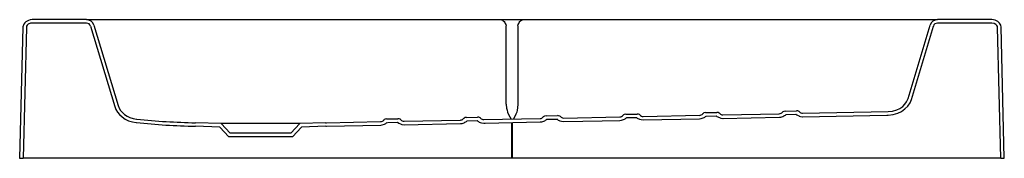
# Model space of a CAD drawing. Header units: millimetres. Extents: x 1601.43 to 1602.57, y 1466.97 to 1467.13.
import ezdxf

# ---------------------------------------------------------------- set-up
doc = ezdxf.new("R2010")
doc.units = ezdxf.units.MM
doc.layers.add('SANINDUSA', color=3, linetype='Continuous')

msp = doc.modelspace()

# ---------------------------------------------------------------- linework, layer by layer
at = {"layer": 'SANINDUSA'}
for p, q in [((1601.4341, 1467.1204), (1601.4303, 1466.9692)), ((1601.4381, 1467.1203), (1601.4343, 1466.9692)), ((1601.5073, 1467.1292), (1601.4447, 1467.1292)), ((1601.5073, 1467.1252), (1601.4447, 1467.1252)), ((1601.5073, 1467.1292), (1601.5128, 1467.1292)), ((1601.5121, 1467.1216), (1601.54, 1467.029)), ((1601.5128, 1467.1292), (1601.9848, 1467.1292)), ((1601.5159, 1467.1228), (1601.5438, 1467.0301)), ((1601.9848, 1467.1292), (1602.0111, 1467.1292)), ((1601.991, 1467.0318), (1601.991, 1467.122)), ((1602.0048, 1467.122), (1602.0048, 1467.0318)), ((1602.0111, 1467.1292), (1602.483, 1467.1292)), ((1602.4545, 1467.0382), (1602.4799, 1467.1228)), ((1602.4583, 1467.037), (1602.4837, 1467.1216)), ((1602.483, 1467.1292), (1602.4885, 1467.1292)), ((1602.5511, 1467.1292), (1602.4885, 1467.1292)), ((1602.5511, 1467.1252), (1602.4885, 1467.1252)), ((1602.5615, 1466.9692), (1602.5577, 1467.1203)), ((1602.5655, 1466.9692), (1602.5617, 1467.1204)), ((1601.5438, 1467.0301), (1601.5438, 1467.0301)), ((1601.991, 1467.0318), (1601.991, 1467.0313)), ((1602.0048, 1467.0318), (1602.0048, 1467.0316)), ((1601.54, 1467.029), (1601.54, 1467.0289)), ((1602.0373, 1467.0183), (1602.0502, 1467.0185)), ((1602.1292, 1467.0201), (1602.1421, 1467.0203)), ((1602.1492, 1467.0175), (1602.2142, 1467.0188)), ((1602.2211, 1467.0219), (1602.234, 1467.0222)), ((1602.2219, 1467.0179), (1602.2333, 1467.0182)), ((1602.2411, 1467.0193), (1602.3061, 1467.0206)), ((1602.3131, 1467.0237), (1602.3258, 1467.024)), ((1602.3138, 1467.0198), (1602.3252, 1467.02)), ((1602.333, 1467.0211), (1602.4314, 1467.0231)), ((1602.333, 1467.0171), (1602.43, 1467.0191)), ((1602.43, 1467.0191), (1602.4314, 1467.0191)), ((1602.4314, 1467.0191), (1602.4317, 1467.0191)), ((1601.5652, 1467.0144), (1601.5653, 1467.0144)), ((1601.6627, 1467.0092), (1601.633, 1467.0102)), ((1601.673, 1466.9981), (1601.6627, 1467.0092)), ((1601.7533, 1467.0092), (1601.6627, 1467.0092)), ((1601.7533, 1467.0092), (1601.743, 1466.9981)), ((1601.783, 1467.0102), (1601.7533, 1467.0092)), ((1601.783, 1467.0102), (1601.784, 1467.0102)), ((1601.784, 1467.0102), (1601.8465, 1467.0115)), ((1601.7841, 1467.0062), (1601.8466, 1467.0075)), ((1601.8534, 1467.0146), (1601.8664, 1467.0149)), ((1601.8542, 1467.0106), (1601.8658, 1467.0109)), ((1601.8734, 1467.012), (1601.9384, 1467.0133)), ((1601.8735, 1467.008), (1601.9385, 1467.0093)), ((1601.9454, 1467.0164), (1601.9583, 1467.0167)), ((1601.9462, 1467.0125), (1601.9577, 1467.0127)), ((1601.9653, 1467.0138), (1602.0303, 1467.0151)), ((1601.9972, 1467.0105), (1601.9972, 1466.9692)), ((1601.9986, 1466.9692), (1601.9986, 1467.0105)), ((1602.0381, 1467.0143), (1602.0496, 1467.0145)), ((1602.0572, 1467.0157), (1602.1223, 1467.017)), ((1602.13, 1467.0161), (1602.1415, 1467.0163)), ((1602.1492, 1467.0135), (1602.2142, 1467.0148)), ((1602.2411, 1467.0153), (1602.3062, 1467.0166)), ((1601.6609, 1467.0052), (1601.6329, 1467.0062)), ((1601.6713, 1466.9941), (1601.6609, 1467.0052)), ((1601.743, 1466.9981), (1601.673, 1466.9981)), ((1601.7551, 1467.0052), (1601.7447, 1466.9941)), ((1601.7831, 1467.0062), (1601.7551, 1467.0052)), ((1601.7831, 1467.0062), (1601.7841, 1467.0062)), ((1601.7447, 1466.9941), (1601.6713, 1466.9941)), ((1601.4303, 1466.9692), (1601.4343, 1466.9692)), ((1601.4346, 1466.9692), (1601.4343, 1466.9692)), ((1601.9972, 1466.9692), (1601.4346, 1466.9692)), ((1601.9986, 1466.9692), (1601.9972, 1466.9692)), ((1602.5612, 1466.9692), (1601.9986, 1466.9692)), ((1602.5615, 1466.9692), (1602.5612, 1466.9692)), ((1602.5615, 1466.9692), (1602.5655, 1466.9692))]:
    msp.add_line(p, q, dxfattribs=at)
at = {"layer": 'SANINDUSA', "flags": 128}
for points in [[(1601.4447, 1467.1292), (1601.4426, 1467.129), (1601.4405, 1467.1284), (1601.4374, 1467.1267), (1601.4361, 1467.1255), (1601.435, 1467.124), (1601.4341, 1467.1211), (1601.4341, 1467.1204)], [(1601.4447, 1467.1252), (1601.4427, 1467.125), (1601.4403, 1467.124), (1601.439, 1467.1228), (1601.4383, 1467.1215), (1601.4381, 1467.1203)], [(1601.9848, 1467.1292), (1601.9858, 1467.129), (1601.9869, 1467.1287), (1601.9879, 1467.128), (1601.9888, 1467.1272), (1601.9896, 1467.1261), (1601.9902, 1467.1249), (1601.9907, 1467.1235), (1601.991, 1467.122)], [(1602.0048, 1467.122), (1602.0051, 1467.1235), (1602.0056, 1467.1249), (1602.0063, 1467.1261), (1602.007, 1467.1272), (1602.0079, 1467.128), (1602.0089, 1467.1287), (1602.01, 1467.129), (1602.0111, 1467.1292)], [(1602.5617, 1467.1204), (1602.5613, 1467.1228), (1602.56, 1467.1252), (1602.558, 1467.1271), (1602.5551, 1467.1285), (1602.5531, 1467.129), (1602.5511, 1467.1292)], [(1602.5577, 1467.1203), (1602.5576, 1467.1213), (1602.557, 1467.1225), (1602.5557, 1467.1238), (1602.5537, 1467.1248), (1602.5511, 1467.1252)], [(1601.5438, 1467.0301), (1601.545, 1467.0272), (1601.5466, 1467.0245), (1601.5487, 1467.022), (1601.5511, 1467.0199), (1601.5542, 1467.0179), (1601.5575, 1467.0163), (1601.5613, 1467.0151), (1601.5652, 1467.0144)], [(1601.991, 1467.0313), (1601.9916, 1467.0272), (1601.9922, 1467.0246), (1601.9929, 1467.0223), (1601.9939, 1467.0199), (1601.9971, 1467.0145)], [(1602.0048, 1467.0316), (1602.0044, 1467.0274), (1602.0039, 1467.0248), (1602.0033, 1467.0225), (1602.0025, 1467.0201), (1601.9996, 1467.0145)], [(1602.4316, 1467.0231), (1602.4366, 1467.0237), (1602.4415, 1467.0251), (1602.4451, 1467.0268), (1602.4484, 1467.0291), (1602.4507, 1467.0315), (1602.4527, 1467.0343), (1602.4545, 1467.0382)], [(1602.4317, 1467.0191), (1602.4374, 1467.0197), (1602.4428, 1467.0213), (1602.4471, 1467.0233), (1602.4509, 1467.0261), (1602.4542, 1467.0295), (1602.4568, 1467.0334), (1602.4583, 1467.037)], [(1601.54, 1467.0289), (1601.5413, 1467.0256), (1601.5431, 1467.0226), (1601.5455, 1467.0196), (1601.5483, 1467.017), (1601.5519, 1467.0145), (1601.5559, 1467.0126), (1601.5603, 1467.0112), (1601.5648, 1467.0104)], [(1602.0373, 1467.0183), (1602.0354, 1467.0179), (1602.0345, 1467.0174)], [(1602.053, 1467.0178), (1602.0516, 1467.0184), (1602.0502, 1467.0185)], [(1602.1264, 1467.0192), (1602.1259, 1467.0189), (1602.1258, 1467.0187)], [(1602.1292, 1467.0201), (1602.1273, 1467.0197), (1602.1264, 1467.0192)], [(1602.145, 1467.0196), (1602.1436, 1467.0202), (1602.1421, 1467.0203)], [(1602.1455, 1467.0191), (1602.1451, 1467.0195), (1602.145, 1467.0196)], [(1602.2182, 1467.021), (1602.2178, 1467.0207), (1602.2177, 1467.0206)], [(1602.2211, 1467.0219), (1602.2192, 1467.0216), (1602.2182, 1467.021)], [(1602.2369, 1467.0214), (1602.2355, 1467.022), (1602.234, 1467.0222)], [(1602.2374, 1467.021), (1602.237, 1467.0213), (1602.2369, 1467.0214)], [(1602.3101, 1467.0228), (1602.3097, 1467.0225), (1602.3096, 1467.0224)], [(1602.3131, 1467.0237), (1602.3112, 1467.0234), (1602.3101, 1467.0228)], [(1602.3288, 1467.0232), (1602.3274, 1467.0238), (1602.3258, 1467.024)], [(1602.3293, 1467.0228), (1602.3289, 1467.0231), (1602.3288, 1467.0232)], [(1602.3289, 1467.018), (1602.3306, 1467.0174), (1602.3331, 1467.0171)], [(1601.8466, 1467.0075), (1601.8484, 1467.0077), (1601.8508, 1467.0085)], [(1601.8507, 1467.0138), (1601.8503, 1467.0135), (1601.85, 1467.0133)], [(1601.8534, 1467.0146), (1601.8515, 1467.0143), (1601.8507, 1467.0138)], [(1601.8658, 1467.0109), (1601.8674, 1467.0097), (1601.8693, 1467.0089)], [(1601.8692, 1467.0142), (1601.8678, 1467.0147), (1601.8664, 1467.0149)], [(1601.8699, 1467.0137), (1601.8695, 1467.014), (1601.8692, 1467.0142)], [(1601.8693, 1467.0089), (1601.8709, 1467.0083), (1601.8735, 1467.008)], [(1601.9385, 1467.0093), (1601.9403, 1467.0095), (1601.9427, 1467.0103)], [(1601.9426, 1467.0156), (1601.9422, 1467.0153), (1601.942, 1467.0151)], [(1601.9454, 1467.0164), (1601.9435, 1467.0161), (1601.9426, 1467.0156)], [(1601.9611, 1467.016), (1601.9597, 1467.0166), (1601.9583, 1467.0167)], [(1601.9618, 1467.0155), (1601.9614, 1467.0158), (1601.9611, 1467.016)], [(1601.9612, 1467.0107), (1601.9629, 1467.0102), (1601.9654, 1467.0098)], [(1601.9654, 1467.0098), (1601.9671, 1467.0099), (1602.0304, 1467.0111)], [(1602.0304, 1467.0111), (1602.0322, 1467.0113), (1602.0346, 1467.0121)], [(1602.0345, 1467.0174), (1602.0341, 1467.0171), (1602.0339, 1467.0169)], [(1602.0536, 1467.0173), (1602.0533, 1467.0177), (1602.053, 1467.0178)], [(1602.0531, 1467.0125), (1602.0548, 1467.012), (1602.0573, 1467.0117)], [(1602.0573, 1467.0117), (1602.1017, 1467.0125), (1602.1223, 1467.013)], [(1602.1223, 1467.013), (1602.1241, 1467.0132), (1602.1265, 1467.014)], [(1602.1451, 1467.0143), (1602.1467, 1467.0138), (1602.1492, 1467.0135)], [(1602.2142, 1467.0148), (1602.216, 1467.015), (1602.2184, 1467.0158)], [(1602.237, 1467.0161), (1602.2386, 1467.0156), (1602.2412, 1467.0153)], [(1602.3062, 1467.0166), (1602.3079, 1467.0168), (1602.3103, 1467.0176)]]:
    msp.add_lwpolyline(points, dxfattribs=at)
at = {"layer": 'SANINDUSA'}
for centre, radius, start, end in [((1601.5073, 1467.1202), 0.009, 16.7308, 90), ((1601.5073, 1467.1202), 0.005, 16.7308, 90), ((1602.4885, 1467.1202), 0.009, 90, 163.2692), ((1602.4885, 1467.1202), 0.005, 90, 163.2692), ((1602.1221, 1467.0218), 0.0048, 272.2703, 321.1486), ((1602.1491, 1467.0223), 0.00479, 221.0502, 270.0797), ((1602.214, 1467.0236), 0.00483, 272.3246, 320.9838), ((1602.2145, 1467.0262), 0.0111, 290.5407, 312.0441), ((1602.2405, 1467.0267), 0.0111, 230.2148, 251.7429), ((1602.241, 1467.0241), 0.00481, 221.1679, 270.0727), ((1602.3059, 1467.0255), 0.00486, 272.3808, 320.8148), ((1602.3064, 1467.0281), 0.0112, 290.4794, 311.9804), ((1602.3324, 1467.0286), 0.0111, 230.2592, 251.8288), ((1602.333, 1467.026), 0.00483, 221.2863, 270.0689), ((1602.431, 1467.0457), 0.0226, 271.0684, 271.6218), ((1601.6479, 1467.8069), 0.8008, 264.0546, 268.9281), ((1601.6476, 1467.8023), 0.7922, 264.041, 268.9449), ((1601.8463, 1467.0162), 0.00472, 272.1494, 321.6083), ((1601.8468, 1467.0188), 0.011, 291.1532, 312.163), ((1601.8734, 1467.0167), 0.0047, 220.5459, 270.2502), ((1601.9383, 1467.018), 0.00474, 272.1812, 321.4636), ((1601.9388, 1467.0206), 0.011, 290.8533, 312.2068), ((1601.9647, 1467.0211), 0.011, 230.0754, 251.4239), ((1601.9653, 1467.0186), 0.00471, 220.6493, 270.2603), ((1602.0302, 1467.0199), 0.00477, 272.219, 321.3114), ((1602.0307, 1467.0225), 0.0111, 290.6912, 312.1556), ((1602.0566, 1467.023), 0.011, 230.0883, 251.612), ((1602.0573, 1467.0205), 0.0048, 221.1022, 269.9183), ((1602.1226, 1467.0243), 0.0111, 290.6101, 312.1021), ((1602.1485, 1467.0248), 0.0111, 230.1467, 251.6834)]:
    msp.add_arc(centre, radius, start, end, dxfattribs=at)

doc.saveas('drawing.dxf')
